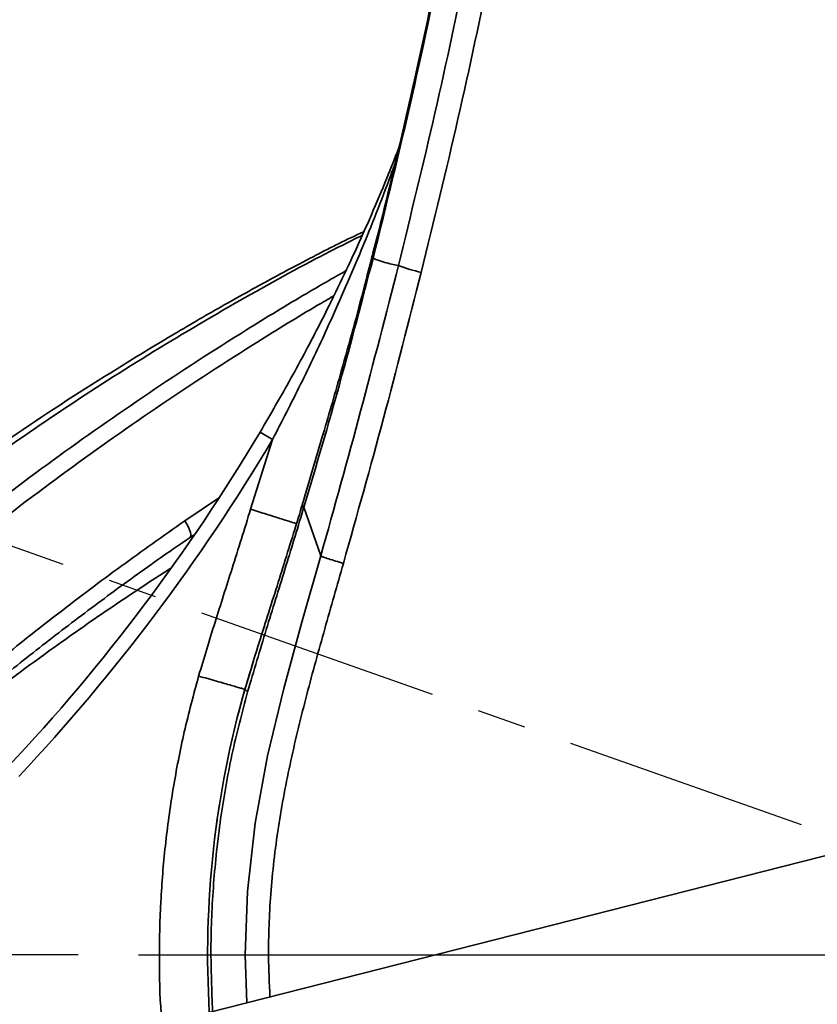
# Model space of a CAD drawing. Header units: millimetres. Extents: x -10540 to 6039, y -7467 to 6433.
# Tile 168 of 236: x -4430 to -4264, y 725 to 929. Entities that reach past the tile are written whole.
import ezdxf

# ---------------------------------------------------------------- set-up
doc = ezdxf.new("R2010")
doc.units = ezdxf.units.MM
doc.header["$LTSCALE"] = 8
doc.header["$PDSIZE"] = -1
doc.linetypes.add('ACAD_ISO04W100', pattern=[30, 24, -3, 0, -3])
doc.linetypes.add('CENTER', pattern=[10.16, 6.35, -1.27, 1.27, -1.27])
doc.layers.get('Defpoints').update_dxf_attribs({"true_color": 0x5e5e5e})
doc.layers.add('细实线层', color=7, linetype='Continuous')
doc.dimstyles.new('ISO-25', dxfattribs={"dimscale": 20, "dimtxt": 5, "dimasz": 6, "dimexe": 6, "dimexo": 0.625, "dimtad": 1, "dimtoh": 1, "dimdec": 0, "dimtxsty": 'Standard', "dimcen": 2.5, "dimclrd": 1, "dimclre": 1, "dimclrt": 4, "dimadec": 1, "dimazin": 2, "dimtfac": 1, "dimtdec": 0, "dimtmove": 0, "dimatfit": 0, "dimfxl": 1, "dimarcsym": 0})

# ---------------------------------------------------------------- blocks, each defined once
blk = doc.blocks.new('*D84')
at = {"color": 1, "lineweight": -2, "transparency": 16777216}
for p, q in [((-3737.67, 722.67), (-3737.67, -441.78)), ((-4390.83, 112.7), (-4390.83, -441.78)), ((-4270.83, -321.78), (-3857.67, -321.78))]:
    blk.add_line(p, q, dxfattribs=at)
at = {"color": 1, "transparency": 16777216}
for points in [[(-4270.83, -301.78), (-4270.83, -341.78), (-4390.83, -321.78)], [(-3857.67, -301.78), (-3857.67, -341.78), (-3737.67, -321.78)]]:
    blk.add_solid(points, dxfattribs=at)
at = {"layer": 'Defpoints', "color": 0, "transparency": 16777216}
for p in [(-3737.67, 735.17), (-4390.83, 125.2), (-3737.67, -321.78)]:
    blk.add_point(p, dxfattribs=at)
at = {"color": 4, "transparency": 16777216, "insert": (-4064.25, -239.28), "char_height": 100, "attachment_point": 5}
blk.add_mtext('{\\H1.4x;653}', dxfattribs=at)
blk = doc.blocks.new('*D85')
at = {"color": 1, "lineweight": -2, "transparency": 16777216}
for p, q in [((-1746.96, 924.1), (-1746.96, -622.79)), ((-4390.83, 112.7), (-4390.83, -622.79)), ((-4270.83, -502.79), (-1866.96, -502.79))]:
    blk.add_line(p, q, dxfattribs=at)
at = {"color": 1, "transparency": 16777216}
for points in [[(-4270.83, -482.79), (-4270.83, -522.79), (-4390.83, -502.79)], [(-1866.96, -482.79), (-1866.96, -522.79), (-1746.96, -502.79)]]:
    blk.add_solid(points, dxfattribs=at)
at = {"layer": 'Defpoints', "color": 0, "transparency": 16777216}
for p in [(-1746.96, 936.6), (-4390.83, 125.2), (-1746.96, -502.79)]:
    blk.add_point(p, dxfattribs=at)
at = {"color": 4, "transparency": 16777216, "insert": (-3068.9, -420.29), "char_height": 100, "attachment_point": 5}
blk.add_mtext('{\\H1.4x;2644}', dxfattribs=at)
blk = doc.blocks.new('*D86')
at = {"color": 1, "lineweight": -2, "transparency": 16777216}
for p, q in [((-6322.53, 1953.41), (-6322.53, -622.79)), ((-4390.83, 112.7), (-4390.83, -622.79)), ((-4510.83, -502.79), (-6202.53, -502.79))]:
    blk.add_line(p, q, dxfattribs=at)
at = {"color": 1, "transparency": 16777216}
for points in [[(-6202.53, -482.79), (-6202.53, -522.79), (-6322.53, -502.79)], [(-4510.83, -482.79), (-4510.83, -522.79), (-4390.83, -502.79)]]:
    blk.add_solid(points, dxfattribs=at)
at = {"layer": 'Defpoints', "color": 0, "transparency": 16777216}
for p in [(-6322.53, 1965.91), (-4390.83, 125.2), (-6322.53, -502.79)]:
    blk.add_point(p, dxfattribs=at)
at = {"color": 4, "transparency": 16777216, "insert": (-5356.68, -420.29), "char_height": 100, "attachment_point": 5}
blk.add_mtext('{\\H1.4x;1932}', dxfattribs=at)
blk = doc.blocks.new('*D89')
at = {"color": 1, "lineweight": -2, "transparency": 16777216}
for p, q in [((-4417.71, 735.17), (-5044.16, 735.17)), ((-4924.16, 255.17), (-4924.16, 615.17)), ((-4708.39, 135.17), (-5044.16, 135.17))]:
    blk.add_line(p, q, dxfattribs=at)
at = {"color": 1, "transparency": 16777216}
for points in [[(-4944.16, 615.17), (-4904.16, 615.17), (-4924.16, 735.17)], [(-4944.16, 255.17), (-4904.16, 255.17), (-4924.16, 135.17)]]:
    blk.add_solid(points, dxfattribs=at)
at = {"layer": 'Defpoints', "color": 0, "transparency": 16777216}
for p in [(-4924.16, 735.17), (-4405.21, 735.17), (-4695.89, 135.17)]:
    blk.add_point(p, dxfattribs=at)
at = {"color": 4, "transparency": 16777216, "insert": (-5007.44, 435.17), "char_height": 100, "attachment_point": 5, "rotation": 90}
blk.add_mtext('{\\H1.4x;600}', dxfattribs=at)
blk = doc.blocks.new('*D90')
at = {"color": 1, "lineweight": -2, "transparency": 16777216}
for p, q in [((-4383.47, 1895.17), (-5044.16, 1895.17)), ((-4924.16, 855.17), (-4924.16, 1775.17)), ((-4417.71, 735.17), (-5044.16, 735.17))]:
    blk.add_line(p, q, dxfattribs=at)
at = {"color": 1, "transparency": 16777216}
for points in [[(-4944.16, 1775.17), (-4904.16, 1775.17), (-4924.16, 1895.17)], [(-4944.16, 855.17), (-4904.16, 855.17), (-4924.16, 735.17)]]:
    blk.add_solid(points, dxfattribs=at)
at = {"layer": 'Defpoints', "color": 0, "transparency": 16777216}
for p in [(-4924.16, 1895.17), (-4370.97, 1895.17), (-4405.21, 735.17)]:
    blk.add_point(p, dxfattribs=at)
at = {"color": 4, "transparency": 16777216, "insert": (-5007.44, 1315.17), "char_height": 100, "attachment_point": 5, "rotation": 90}
blk.add_mtext('{\\H1.4x;1160}', dxfattribs=at)
blk = doc.blocks.new('*D105')
at = {"layer": 'Defpoints', "color": 0, "transparency": 16777216}
for p in [(-4190.83, 1893.17), (-4428.18, 1280.34), (-5294.27, 1124.16), (-4190.83, 735.17), (-4190.83, 521.46)]:
    blk.add_point(p, dxfattribs=at)
at = {"layer": '细实线层', "color": 1, "lineweight": -2, "transparency": 16777216}
blk.add_arc((-4190.83, 735.17), 594.6, 101.583, 148.99841, dxfattribs=at)
at = {"layer": '细实线层', "color": 1, "transparency": 16777216}
for points in [[(-4312.23, 1337.56), (-4308.2, 1297.76), (-4190.83, 1329.77)], [(-4682.39, 1032.91), (-4718.58, 1049.95), (-4751.6, 932.86)]]:
    blk.add_solid(points, dxfattribs=at)
at = {"layer": '细实线层', "color": 4, "transparency": 16777216, "insert": (-4570.77, 1271.97), "char_height": 100, "attachment_point": 5, "rotation": 35.2907}
blk.add_mtext('60%%D', dxfattribs=at)

msp = doc.modelspace()

# ---------------------------------------------------------------- linework, layer by layer
at = {"linetype": 'Continuous', "lineweight": 35}
for p, q in [((-4381.9, 827.68), (-4377.36, 842.14)), ((-4377.36, 842.14), (-4379.94, 843.67)), ((-4371.19, 828.53), (-4366.82, 843.39)), ((-4366.89, 843.14), (-4366.66, 843.36)), ((-4395.54, 825.27), (-4388.38, 830.11)), ((-4371.3, 828.19), (-4370.93, 827.8)), ((-4371.19, 828.53), (-4370.84, 828.11)), ((-4370.84, 828.11), (-4367.34, 818.02)), ((-4394.47, 821.83), (-4393.79, 822.3)), ((-4383.08, 790.3), (-4382.54, 789.77)), ((-4189.8, 774.29), (-4429.67, 713.31))]:
    msp.add_line(p, q, dxfattribs=at)
at = {"color": 4, "linetype": 'ACAD_ISO04W100'}
msp.add_line((-4405.21, 735.17), (-1762.65, 735.17), dxfattribs=at)
at = {"linetype": 'Continuous', "lineweight": 35, "flags": 128}
for points in [[(-4394.48, 821.86), (-4394.45, 821.88), (-4394.34, 822.09), (-4394.32, 822.42), (-4394.4, 822.86), (-4394.57, 823.38), (-4394.82, 823.97), (-4395.15, 824.61), (-4395.54, 825.27)], [(-4382.7, 725.25), (-4383.04, 735.18), (-4382.57, 748.34), (-4380.97, 762.5), (-4378.36, 776.52), (-4375.02, 790.44), (-4371.26, 804.27), (-4367.34, 818.02), (-4367.34, 818.02), (-4367.34, 818.02)], [(-4384.42, 785.37), (-4383.5, 788.79), (-4381.31, 796.14)], [(-4388.72, 764.11), (-4388.7, 764.23), (-4388.36, 766.47)]]:
    msp.add_lwpolyline(points, dxfattribs=at)
at = {"linetype": 'Continuous', "lineweight": 35}
for centre, radius, start, end in [((-4356.32, 880.08), 0.369, 186.2365, 245.0629), ((-4338.42, 912.73), 36.78, 249.6401, 257.3697), ((-4723.69, 1048.21), 400, 316.7791, 329.2474), ((-4723.69, 1048.21), 403, 316.7791, 329.2474), ((-4190.25, 735.12), 200.57, 164.0312, 183.3859)]:
    msp.add_arc(centre, radius, start, end, dxfattribs=at)
for points, knots in [([(-4350.25, 1838.21), (-4350.25, 1838.21), (-4347.55, 1823.8), (-4342.35, 1794.92), (-4335.27, 1751.45), (-4328.99, 1707.84), (-4323.6, 1663.98), (-4319.1, 1619.89), (-4315.36, 1575.61), (-4312.36, 1531.27), (-4309.92, 1484.98), (-4308.09, 1436.72), (-4307.01, 1386.53), (-4306.78, 1336.32), (-4307.42, 1286.03), (-4308.99, 1235.66), (-4311.57, 1185.23), (-4315.26, 1134.88), (-4319.64, 1089.87), (-4324.39, 1050.19), (-4329.19, 1015.8), (-4334.72, 981.51), (-4341.06, 947.38), (-4348.18, 913.42), (-4353.71, 890.97), (-4356.47, 879.75)], [0, 0, 0, 0, 0, 0.045695, 0.0914, 0.1371, 0.182788, 0.2288, 0.27482, 0.320843, 0.366859, 0.418847, 0.470843, 0.522838, 0.574825, 0.627124, 0.679435, 0.731741, 0.784034, 0.820017, 0.856021, 0.892032, 0.928037, 0.964027, 1, 1, 1, 1]), ([(-4318.32, 1105.62), (-4318.68, 1101.91), (-4319.83, 1090.17), (-4322.06, 1070.6), (-4325.01, 1047.06), (-4328.22, 1024.04), (-4331.68, 1001.51), (-4335.39, 979.43), (-4339.31, 957.94), (-4343.45, 937.11), (-4347.77, 916.99), (-4352.12, 898.3), (-4355.11, 886.05), (-4356.64, 880.31), (-4356.71, 880.05)], [0, 0, 0, 0, 0.048749, 0.154427, 0.257885, 0.359282, 0.458761, 0.55645, 0.65243, 0.744974, 0.834677, 0.922095, 0.996476, 1, 1, 1, 1]), ([(-4351.22, 878.25), (-4348.64, 888.79), (-4343.47, 909.86), (-4336.68, 941.74), (-4330.61, 973.78), (-4327.16, 995.27), (-4325.43, 1006.01)], [0, 0, 0, 0, 0.249718, 0.499431, 0.749713, 1, 1, 1, 1]), ([(-4320.62, 1005.11), (-4322.35, 994.35), (-4325.81, 972.82), (-4331.88, 940.68), (-4338.69, 908.65), (-4343.87, 887.44), (-4346.46, 876.84)], [0, 0, 0, 0, 0.249726, 0.499448, 0.749721, 1, 1, 1, 1]), ([(-4379.94, 843.67), (-4377.77, 847.39), (-4373.43, 854.84), (-4366.81, 867.35), (-4360.11, 881.19), (-4354.81, 893.33), (-4351.99, 900.45), (-4351.19, 902.48)], [0, 0, 0, 0, 0.195652, 0.391887, 0.644775, 0.898596, 1, 1, 1, 1]), ([(-4351.88, 899.51), (-4352.32, 898.3), (-4354.65, 891.94), (-4359.24, 880.47), (-4365.39, 866.39), (-4371.45, 853.6), (-4375.39, 845.96), (-4377.36, 842.14)], [0, 0, 0, 0, 0.061933, 0.326086, 0.590902, 0.795276, 1, 1, 1, 1]), ([(-4358.45, 885.28), (-4361.83, 883.69), (-4365.26, 882.06), (-4368.6, 880.27), (-4368.64, 880.24)], [0, 0, 0, 0, 0.985857, 1, 1, 1, 1]), ([(-4477.03, 806.22), (-4471.26, 810.98), (-4459.74, 820.5), (-4441.78, 833.98), (-4423.38, 846.84), (-4404.56, 859.01), (-4385.86, 870.11), (-4370.6, 878.61), (-4361.62, 883.1), (-4358.78, 884.52)], [0, 0, 0, 0, 0.1597427, 0.3190753, 0.4777022, 0.6353386, 0.7917168, 0.934018, 1, 1, 1, 1]), ([(-4368.64, 880.23), (-4369.66, 879.71), (-4372.85, 878.08), (-4379.52, 874.47), (-4388.67, 869.4), (-4395.57, 865.35), (-4399.02, 863.32)], [0, 0, 0, 0, 0.103685, 0.323384, 0.661585, 1, 1, 1, 1]), ([(-4356.47, 879.75), (-4358.73, 871.11), (-4363.25, 853.83), (-4368.27, 836.67), (-4370.84, 828.11), (-4370.84, 828.11)], [0, 0, 0, 0, 0.499879, 0.999999, 1, 1, 1, 1]), ([(-4356.71, 880.05), (-4357.22, 878.04), (-4359.23, 870.1), (-4362.59, 857.87), (-4365.55, 847.68), (-4366.8, 843.36)], [0, 0, 0, 0, 0.163344, 0.645428, 1, 1, 1, 1]), ([(-4356.47, 879.75), (-4355.69, 879.46), (-4354.13, 878.87), (-4352.19, 878.46), (-4351.22, 878.25)], [0, 0, 0, 0, 0.499813, 1, 1, 1, 1]), ([(-4460.34, 808.38), (-4454.24, 813.45), (-4442.06, 823.58), (-4422.94, 838), (-4403.22, 851.84), (-4385.55, 863.25), (-4371.82, 871.63), (-4364.89, 875.6), (-4362.19, 877.14)], [0, 0, 0, 0, 0.200144, 0.400287, 0.60162, 0.802949, 0.923548, 1, 1, 1, 1]), ([(-4367.34, 818.02), (-4367.34, 818.02), (-4364.51, 828.02), (-4358.95, 848.04), (-4353.79, 868.18), (-4351.22, 878.25)], [0, 0, 0, 0, 0.000001, 0.499944, 1, 1, 1, 1]), ([(-4346.46, 876.84), (-4349.04, 866.74), (-4354.19, 846.54), (-4359.81, 826.48), (-4362.62, 816.44)], [0, 0, 0, 0, 0.499937, 1, 1, 1, 1]), ([(-4364.73, 871.9), (-4365.82, 871.27), (-4371.12, 868.21), (-4383.14, 860.8), (-4400.62, 849.47), (-4420.14, 835.7), (-4439.15, 821.31), (-4451.31, 811.14), (-4457.39, 806.06)], [0, 0, 0, 0, 0.032599, 0.159132, 0.368705, 0.578283, 0.789141, 1, 1, 1, 1]), ([(-4399.02, 863.32), (-4406.1, 859.02), (-4420.25, 850.4), (-4440.61, 836.39), (-4454.03, 826.79), (-4460.45, 821.62), (-4460.47, 821.61)], [0, 0, 0, 0, 0.33224, 0.664489, 0.999032, 1, 1, 1, 1]), ([(-4383.08, 790.3), (-4383.08, 790.3), (-4381.83, 794.64), (-4379.17, 803.06), (-4375.16, 815.67), (-4372.58, 823.99), (-4371.3, 828.19), (-4371.3, 828.19)], [0, 0, 0, 0, 0.000002, 0.341325, 0.66823, 0.999999, 1, 1, 1, 1]), ([(-4370.93, 827.8), (-4370.96, 827.7), (-4372.23, 823.48), (-4374.79, 815.12), (-4378.73, 802.57), (-4381.25, 794.09), (-4382.54, 789.77)], [0, 0, 0, 0, 0.008397, 0.332378, 0.659674, 1, 1, 1, 1]), ([(-4371.3, 828.19), (-4371.3, 828.19), (-4371.26, 828.3), (-4371.23, 828.42), (-4371.19, 828.53)], [0, 0, 0, 0, 0.000454, 1, 1, 1, 1]), ([(-4370.84, 828.11), (-4370.84, 828.11), (-4370.87, 828.01), (-4370.9, 827.91), (-4370.93, 827.8)], [0, 0, 0, 0, 0.000188, 1, 1, 1, 1]), ([(-4392.69, 793.06), (-4391.56, 796.79), (-4389.31, 804.25), (-4385.6, 815.75), (-4383.17, 823.58), (-4381.9, 827.68)], [0, 0, 0, 0, 0.322302, 0.644556, 1, 1, 1, 1]), ([(-4372.36, 824.69), (-4372.46, 824.72), (-4372.67, 824.79), (-4374.3, 825.3), (-4376.72, 826.06), (-4379.27, 826.86), (-4381.04, 827.41), (-4381.75, 827.64), (-4381.9, 827.68)], [0, 0, 0, 0, 0.214307, 0.428614, 0.64292, 0.857227, 0.970231, 1, 1, 1, 1]), ([(-4446.65, 785.84), (-4442.56, 789.3), (-4434.39, 796.2), (-4421.74, 806.19), (-4408.83, 815.92), (-4399.97, 822.15), (-4395.54, 825.27)], [0, 0, 0, 0, 0.249648, 0.499296, 0.749649, 1, 1, 1, 1]), ([(-4445.56, 782.74), (-4445.04, 783.19), (-4441.16, 786.57), (-4433.68, 792.67), (-4423.12, 801.05), (-4412.29, 809.21), (-4402.74, 816.15), (-4396.72, 820.28), (-4394.46, 821.83)], [0, 0, 0, 0, 0.032196, 0.241448, 0.451454, 0.662029, 0.872958, 1, 1, 1, 1]), ([(-4362.62, 816.44), (-4363.92, 811.92), (-4366.51, 802.87), (-4370.29, 789.27), (-4373.64, 775.56), (-4376.29, 761.73), (-4377.84, 748.15), (-4378.33, 736.37), (-4378.01, 729.28), (-4377.88, 726.47)], [0, 0, 0, 0, 0.153693, 0.307708, 0.461515, 0.61487, 0.768009, 0.908076, 1, 1, 1, 1]), ([(-4398.57, 815.41), (-4402.59, 812.77), (-4410.71, 807.46), (-4424.17, 798.03), (-4438.94, 787.14), (-4449.39, 778.69), (-4454.61, 774.47)], [0, 0, 0, 0, 0.206436, 0.416998, 0.708328, 1, 1, 1, 1]), ([(-4400.29, 720.78), (-4400.35, 721.51), (-4400.75, 726.1), (-4400.9, 734.61), (-4400.65, 746.24), (-4399.7, 757.96), (-4398.07, 769.72), (-4395.8, 781.49), (-4393.73, 789.2), (-4392.69, 793.06)], [0, 0, 0, 0, 0.03013, 0.189418, 0.34883, 0.508119, 0.672034, 0.836084, 1, 1, 1, 1]), ([(-4382.54, 789.77), (-4383.68, 785.43), (-4385.96, 776.73), (-4388.26, 763.41), (-4389.71, 749.98), (-4390.32, 736.63), (-4389.96, 727.79), (-4389.79, 723.45)], [0, 0, 0, 0, 0.200792, 0.402268, 0.60397, 0.805433, 1, 1, 1, 1]), ([(-4388.76, 763.84), (-4388.84, 763.31), (-4388.92, 762.71), (-4389, 762.13), (-4389.01, 762.06)], [0, 0, 0, 0, 0.879624, 1, 1, 1, 1])]:
    msp.add_open_spline(points, degree=3, knots=knots, dxfattribs=at)
for points in [[(-4362.62, 816.44), (-4363.18, 816.6), (-4364.28, 816.92), (-4365.74, 817.39), (-4366.86, 817.79), (-4367.18, 817.94), (-4367.34, 818.02)], [(-4383.08, 790.3), (-4383.11, 790.31), (-4383.19, 790.33), (-4383.76, 790.49), (-4384.65, 790.75), (-4385.85, 791.09), (-4387.32, 791.51), (-4388.99, 791.99), (-4390.8, 792.51), (-4392.06, 792.88), (-4392.69, 793.06)]]:
    msp.add_open_spline(points, degree=3, dxfattribs=at)
at = {"layer": '细实线层', "color": 2, "linetype": 'CENTER'}
msp.add_line((-4190.83, 735.17), (-5294.27, 1124.16), dxfattribs=at)

# ---------------------------------------------------------------- dimensions: what is measured, and where the dimension line sits
for base, p2, picture, middle in [((-6322.53, -502.79), (-6322.53, 1965.91), '*D86', (-5356.68, -420.29)), ((-1746.96, -502.79), (-1746.96, 936.6), '*D85', (-3068.9, -420.29)), ((-3737.67, -321.78), (-3737.67, 735.17), '*D84', (-4064.25, -239.28))]:
    dim = msp.add_linear_dim(base=base, p1=(-4390.83, 125.2), p2=p2, text='{\\H1.4x;<>}', dimstyle='ISO-25')
    dim.commit()
    dim.dimension.update_dxf_attribs({"geometry": picture, "text_midpoint": middle})
for base, p1, p2, picture, middle in [((-4924.16, 1895.17), (-4405.21, 735.17), (-4370.97, 1895.17), '*D90', (-5007.44, 1315.17)), ((-4924.16, 735.17), (-4695.89, 135.17), (-4405.21, 735.17), '*D89', (-5007.44, 435.17))]:
    dim = msp.add_linear_dim(base=base, p1=p1, p2=p2, angle=90, text='{\\H1.4x;<>}', dimstyle='ISO-25')
    dim.commit()
    dim.dimension.update_dxf_attribs({"geometry": picture, "text_midpoint": middle})
at = {"layer": '细实线层', "color": 2}
dim = msp.add_angular_dim_2l(base=(-4428.18, 1280.34), line1=((-4190.83, 521.46), (-4190.83, 1893.17)), line2=((-4190.83, 735.17), (-5294.27, 1124.16)), text='60%%D', dimstyle='ISO-25', dxfattribs=at)
dim.commit()
dim.dimension.update_dxf_attribs({"geometry": '*D105', "text_midpoint": (-4570.77, 1271.97)})

doc.saveas('drawing.dxf')
